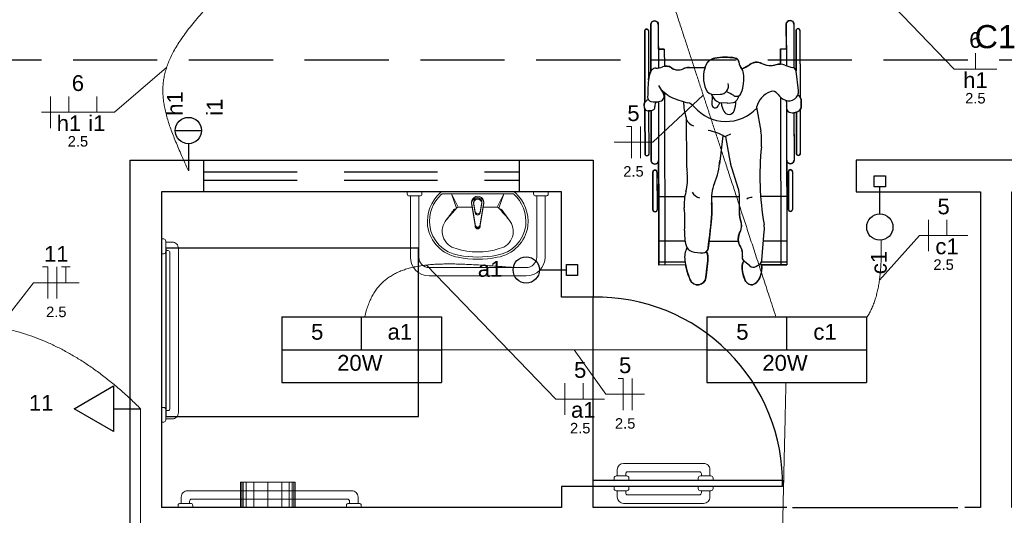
# Model space of a CAD drawing. Header units: feet. Extents: x -18 to 1038, y -110 to 48.
# Tile 162 of 199: x 782.52 to 787.2, y -17.37 to -15.01. Entities that reach past the tile are written whole.
import ezdxf

# ---------------------------------------------------------------- set-up
doc = ezdxf.new("R2010")
doc.units = ezdxf.units.FT
doc.header["$MEASUREMENT"] = 0
for name, pattern in [('DASHED', [1.905, 1.27, -0.635]), ('HIDDEN', [0.9525, 0.635, -0.3175]), ('JIS_02_1.2', [0.25, 0.125, -0.125]), ('JIS_02_4.0', [0.55, 0.4, -0.15])]:
    doc.linetypes.add(name, pattern=pattern)
for name, color, linetype in [('1', 1, 'Continuous'), ('ar-mob', 251, 'Continuous'), ('Arq-parede-alta', 5, 'Continuous'), ('ESQUADRIAS CORTE', 3, 'Continuous'), ('P-SIMBOL', 5, 'Continuous'), ('PROJEÇÃO', 6, 'HIDDEN')]:
    doc.layers.add(name, color=color, linetype=linetype)
for name, color, linetype, lineweight in [('DI-Cortes', 1, 'JIS_02_4.0', 30), ('EL-Condutos', 4, 'Continuous', 5), ('EL-Fios (Fase 1)', 7, 'Continuous', 5), ('EL-Fios (Fase 2)', 7, 'Continuous', 5), ('EL-Fios (Fase 3)', 7, 'Continuous', 5), ('EL-Fios (Neutro)', 7, 'Continuous', 5), ('EL-Fios (Retorno)', 7, 'Continuous', 5), ('EL-Fios (Terra)', 7, 'Continuous', 5), ('EL-Textos fios', 7, 'Continuous', 5), ('LOUÇAS', 1, 'Continuous', 9), ('Textos', 7, 'Continuous', 5)]:
    doc.layers.add(name, color=color, linetype=linetype, lineweight=lineweight)
doc.styles.add('Arial', font='arial.ttf')

msp = doc.modelspace()

# ---------------------------------------------------------------- linework, layer by layer
at = {"layer": '1', "color": 251}
msp.add_line((785.2466, -17.2303), (785.2466, -16.3303), dxfattribs=at)
at = {"layer": '1', "color": 251, "linetype": 'DASHED'}
msp.add_lwpolyline([(783.2171, -16.0974), (783.2171, -16.8974), (784.4171, -16.8974), (784.4171, -16.0974)], close=True, dxfattribs=at)
at = {"layer": '1', "color": 251}
msp.add_lwpolyline([(786.1941, -17.3303), (786.9791, -17.3303)], dxfattribs=at)
msp.add_arc((785.2616, -17.2153), 0.8851, 359.029, 90.971, dxfattribs=at)
at = {"layer": 'ar-mob', "color": 251}
for p, q in [((785.5209, -15.036), (785.5214, -15.2579)), ((785.5563, -15.0359), (785.5569, -15.2427)), ((786.1647, -15.0343), (786.1652, -15.2317)), ((786.2001, -15.0342), (786.2007, -15.2419)), ((785.4919, -15.0662), (785.4928, -15.4066)), ((785.5096, -15.0662), (785.5102, -15.2986)), ((786.2115, -15.0643), (786.212, -15.2563)), ((786.2293, -15.0643), (786.2301, -15.3797)), ((785.585, -15.1524), (785.5566, -15.1524)), ((785.585, -15.1524), (785.5852, -15.2341)), ((786.1366, -15.1509), (786.165, -15.1508)), ((786.1366, -15.1509), (786.1368, -15.224)), ((785.7778, -15.2411), (785.7035, -15.2397)), ((786.2224, -15.3488), (786.2123, -15.2578)), ((785.5571, -15.3259), (785.5806, -15.3646)), ((785.5688, -15.3452), (785.6003, -15.3705)), ((785.5744, -15.3497), (785.5715, -15.3497)), ((785.5855, -15.3586), (785.5877, -16.1784)), ((785.8081, -15.3669), (785.8172, -15.3828)), ((785.8127, -15.3748), (785.8112, -15.4151)), ((785.8221, -15.3686), (785.8498, -15.367)), ((785.9411, -15.3729), (785.9292, -15.3949)), ((786.1372, -15.381), (786.1393, -16.1769)), ((785.4918, -15.4352), (785.4888, -15.4198)), ((785.4913, -15.4086), (785.4981, -15.3993)), ((785.5573, -15.4023), (785.5593, -16.1784)), ((785.8485, -15.4066), (785.8409, -15.4224)), ((785.8853, -15.4094), (785.8586, -15.4081)), ((785.8872, -15.4093), (785.9135, -15.4057)), ((786.0236, -15.4282), (786.0434, -15.5424)), ((786.1656, -15.4023), (786.1657, -15.4239)), ((786.236, -15.4226), (786.2357, -15.3966)), ((785.4929, -15.4383), (785.4934, -15.6512)), ((785.5106, -15.4462), (785.5111, -15.6511)), ((785.5219, -15.4451), (785.5226, -15.6812)), ((785.6891, -15.479), (785.6909, -15.7002)), ((786.1657, -15.437), (786.1677, -16.1768)), ((786.2012, -15.4551), (786.2018, -15.6794)), ((786.2126, -15.4522), (786.2131, -15.6492)), ((786.2302, -15.439), (786.2308, -15.6492)), ((785.8638, -15.564), (785.8474, -15.6987)), ((785.8759, -15.5675), (785.8927, -15.6656)), ((785.9357, -15.8124), (785.9001, -15.6965)), ((785.5308, -15.7366), (785.5313, -15.9162)), ((785.5501, -15.7366), (785.5506, -15.9161)), ((786.1746, -15.7349), (786.1751, -15.9145)), ((786.1939, -15.7349), (786.1944, -15.9144)), ((785.6822, -15.8545), (785.5585, -15.8548)), ((785.942, -15.8538), (785.809, -15.8542)), ((785.9418, -15.9306), (785.942, -15.8541)), ((786.1668, -15.8532), (786.0429, -15.8535)), ((786.0482, -16.1568), (786.0602, -16.0186)), ((785.6838, -16.0647), (785.559, -16.065)), ((785.7975, -16.0647), (785.9374, -16.0647)), ((786.0563, -16.0637), (786.1674, -16.0634)), ((785.684, -16.1648), (785.5593, -16.1651)), ((785.6865, -16.1781), (785.5593, -16.1784)), ((785.7828, -16.2374), (785.7914, -16.1575)), ((785.9908, -16.1828), (785.9655, -16.1617)), ((786.0202, -16.1847), (786.0381, -16.1734)), ((786.0462, -16.1772), (786.1677, -16.1768)), ((786.0464, -16.1638), (786.1676, -16.1635))]:
    msp.add_line(p, q, dxfattribs=at)
at = {"layer": 'ar-mob'}
msp.add_lwpolyline([(786.1647, -15.0343), (786.1662, -15.0269), (786.1688, -15.0228), (786.1725, -15.0195), (786.1762, -15.0176), (786.1823, -15.0165), (786.1862, -15.0169), (786.19, -15.0182), (786.1937, -15.0206), (786.1937, -15.0206), (786.1981, -15.026), (786.1997, -15.0306), (786.2001, -15.038), (786.2001, -15.0467), (786.2007, -15.2419), (786.212, -15.2558), (786.2116, -15.0816), (786.2115, -15.0643), (786.2122, -15.0609), (786.2135, -15.0587), (786.2155, -15.0569), (786.2169, -15.0561), (786.2189, -15.0555), (786.2204, -15.0554), (786.2229, -15.0558), (786.2243, -15.0563), (786.2261, -15.0575), (786.2278, -15.0594), (786.229, -15.0621), (786.2293, -15.0643), (786.2293, -15.0688), (786.2301, -15.3797), (786.2312, -15.3813), (786.235, -15.3903), (786.2357, -15.3966), (786.2358, -15.4052), (786.2359, -15.4181), (786.2357, -15.4265), (786.2345, -15.4313), (786.2332, -15.4345), (786.2332, -15.4345), (786.2302, -15.439), (786.2308, -15.6492), (786.23, -15.6529), (786.23, -15.6529), (786.2273, -15.6563), (786.222, -15.6581), (786.222, -15.6581), (786.2169, -15.6565), (786.215, -15.6547), (786.2137, -15.6524), (786.2131, -15.6492), (786.2131, -15.6416), (786.2126, -15.4522), (786.2012, -15.4551), (786.2017, -15.6541), (786.2018, -15.6675), (786.2018, -15.6794), (786.2009, -15.6852), (786.2009, -15.6852), (786.1955, -15.693), (786.1955, -15.693), (786.1841, -15.6972), (786.1841, -15.6972), (786.1793, -15.6965), (786.1793, -15.6972), (786.1751, -15.6947), (786.1684, -15.6877), (786.1664, -15.6795), (786.1668, -15.8532), (786.1749, -15.8532), (786.1746, -15.7349), (786.1768, -15.7288), (786.1812, -15.7258), (786.1842, -15.7253), (786.1842, -15.7253), (786.1871, -15.7257), (786.1898, -15.7271), (786.1918, -15.7289), (786.1918, -15.7289), (786.1939, -15.7349), (786.1939, -15.7349), (786.1939, -15.7414), (786.1939, -15.7512), (786.1943, -15.8996), (786.1944, -15.9144), (786.1915, -15.9212), (786.1915, -15.9212), (786.1847, -15.9241), (786.1847, -15.9241), (786.1794, -15.9225), (786.1794, -15.9225), (786.1751, -15.9145), (786.1751, -15.9145), (786.175, -15.9017), (786.175, -15.8855), (786.1749, -15.8607), (786.1668, -15.8607), (786.1676, -16.1635), (786.1677, -16.1768), (786.0462, -16.1772), (786.048, -16.1894), (786.046, -16.2177), (786.0371, -16.2419), (786.0333, -16.2483), (786.0333, -16.2483), (786.023, -16.2617), (786.023, -16.2617), (786.015, -16.268), (786.0068, -16.2711), (785.9998, -16.2719), (785.9961, -16.2717), (785.9913, -16.2708), (785.9889, -16.27), (785.9856, -16.2686), (785.9817, -16.2662), (785.9779, -16.2631), (785.9749, -16.2599), (785.9722, -16.2558), (785.9699, -16.2515), (785.9675, -16.2465), (785.9619, -16.2323), (785.9592, -16.2232), (785.9582, -16.2188), (785.9562, -16.2072), (785.9553, -16.1967), (785.9553, -16.1862), (785.9557, -16.1793), (785.9579, -16.1686), (785.9625, -16.1588), (785.9587, -16.1532), (785.9559, -16.145), (785.9559, -16.1356), (785.9569, -16.1249), (785.9565, -16.1183), (785.9557, -16.1133), (785.9527, -16.1029), (785.9475, -16.0925), (785.9458, -16.0898), (785.9418, -16.0816), (785.9392, -16.074), (785.9375, -16.0665), (785.9365, -16.0549), (785.9383, -16.039), (785.943, -16.025), (785.9479, -16.0151), (785.9509, -16.0061), (785.9527, -15.9914), (785.9513, -15.9787), (785.947, -15.965), (785.9436, -15.951), (785.942, -15.937), (785.9418, -15.9205), (785.9419, -15.9053), (785.9419, -15.8923), (785.942, -15.8541), (785.809, -15.8542), (785.8088, -15.8644), (785.8109, -15.8958), (785.8115, -15.9127), (785.8107, -15.9331), (785.8073, -15.9749), (785.8051, -15.9979), (785.8032, -16.0162), (785.7997, -16.047), (785.7965, -16.0726), (785.7929, -16.0991), (785.7929, -16.0991), (785.7929, -16.0991), (785.7912, -16.1052), (785.7892, -16.1091), (785.7892, -16.1091), (785.7861, -16.113), (785.7895, -16.1247), (785.7912, -16.1349), (785.7918, -16.1416), (785.7919, -16.1504), (785.7914, -16.1575), (785.7899, -16.1707), (785.7885, -16.1847), (785.7854, -16.2138), (785.7828, -16.2374), (785.7787, -16.2512), (785.7712, -16.2613), (785.7615, -16.2683), (785.7494, -16.272), (785.744, -16.2724), (785.7364, -16.2717), (785.7291, -16.2695), (785.7227, -16.2661), (785.7158, -16.2605), (785.7077, -16.248), (785.7042, -16.2391), (785.6991, -16.2248), (785.6925, -16.2031), (785.6865, -16.1781), (785.5593, -16.1784), (785.5585, -15.8548), (785.5504, -15.8549), (785.5506, -15.9161), (785.5498, -15.9198), (785.5498, -15.9198), (785.5467, -15.9238), (785.5467, -15.9238), (785.5409, -15.9258), (785.5364, -15.9247), (785.5364, -15.9247), (785.5313, -15.9162), (785.5313, -15.9162), (785.5312, -15.9061), (785.5308, -15.7366), (785.5329, -15.7306), (785.5329, -15.7306), (785.5404, -15.727), (785.5404, -15.727), (785.5455, -15.7284), (785.5455, -15.7284), (785.5501, -15.7366), (785.5501, -15.7366), (785.5504, -15.8509), (785.5585, -15.8509), (785.558, -15.6811), (785.555, -15.6911), (785.555, -15.6911), (785.5496, -15.6962), (785.5466, -15.6977), (785.5444, -15.6984), (785.5403, -15.6989), (785.5359, -15.6983), (785.5327, -15.6972), (785.5292, -15.695), (785.5292, -15.695), (785.5247, -15.6895), (785.5228, -15.684), (785.5226, -15.6787), (785.5226, -15.6746), (785.5219, -15.4451), (785.5106, -15.4452), (785.5111, -15.6511), (785.5109, -15.6534), (785.5099, -15.6557), (785.5083, -15.6576), (785.5083, -15.6576), (785.5056, -15.6593), (785.5023, -15.66), (785.5023, -15.66), (785.5004, -15.6598), (785.4983, -15.6591), (785.4969, -15.6582), (785.4954, -15.6568), (785.4942, -15.6547), (785.4935, -15.6526), (785.4934, -15.6512), (785.4929, -15.4383), (785.4911, -15.4316), (785.4903, -15.4275), (785.4894, -15.4231), (785.4888, -15.4198), (785.4886, -15.4172), (785.4889, -15.414), (785.4898, -15.4113), (785.4913, -15.4086), (785.4928, -15.4066), (785.4919, -15.0662), (785.4941, -15.0603), (785.4952, -15.0593), (785.4978, -15.0578), (785.5007, -15.0573), (785.5027, -15.0576), (785.5048, -15.0583), (785.5072, -15.0601), (785.508, -15.0612), (785.5087, -15.0624), (785.5093, -15.0641), (785.5096, -15.0662), (785.5096, -15.0692), (785.5102, -15.2986), (785.5121, -15.2831), (785.5135, -15.2769), (785.5156, -15.2702), (785.5184, -15.2637), (785.5214, -15.2579), (785.5214, -15.2579), (785.521, -15.0334), (785.5223, -15.029), (785.524, -15.0258), (785.5263, -15.0232), (785.5263, -15.0232), (785.5318, -15.0196), (785.5352, -15.0186), (785.5385, -15.0182), (785.5435, -15.0189), (785.5477, -15.0208), (785.5477, -15.0208), (785.5514, -15.0237), (785.5528, -15.0254), (785.5528, -15.0254), (785.5553, -15.03), (785.5563, -15.0359), (785.5563, -15.0448), (785.5566, -15.1524), (785.585, -15.1524), (785.5852, -15.2341), (785.5961, -15.2331), (785.5985, -15.2333), (785.6063, -15.2348), (785.6104, -15.2363), (785.6176, -15.2401), (785.6208, -15.2423), (785.6249, -15.2449), (785.6294, -15.2472), (785.6361, -15.2497), (785.6418, -15.2511), (785.6509, -15.2518), (785.6592, -15.2511), (785.6646, -15.2499), (785.6712, -15.2476), (785.6775, -15.2447), (785.6856, -15.2419), (785.6925, -15.2404), (785.6993, -15.2397), (785.7064, -15.2397), (785.7217, -15.24), (785.7407, -15.2404), (785.7756, -15.2411), (785.7781, -15.2403), (785.7908, -15.2152), (785.7985, -15.2075), (785.8037, -15.2038), (785.8137, -15.1986), (785.8246, -15.1955), (785.8348, -15.1939), (785.8451, -15.1926), (785.8593, -15.1915), (785.8733, -15.191), (785.8839, -15.1912), (785.8968, -15.1919), (785.9075, -15.193), (785.9152, -15.194), (785.9221, -15.195), (785.9283, -15.1971), (785.9344, -15.202), (785.9344, -15.202), (785.9344, -15.202), (785.9383, -15.2088), (785.9395, -15.211), (785.9394, -15.2152), (785.9405, -15.2235), (785.9405, -15.2235), (785.9421, -15.2286), (785.9421, -15.2286), (785.9464, -15.2367), (785.9492, -15.2404), (785.9492, -15.2404), (785.9538, -15.2464), (785.9837, -15.2311), (785.9908, -15.2258), (786.0013, -15.2198), (786.0089, -15.2171), (786.0185, -15.2153), (786.0293, -15.2152), (786.036, -15.2163), (786.044, -15.2187), (786.049, -15.2208), (786.0627, -15.2263), (786.0701, -15.2283), (786.0822, -15.2301), (786.0901, -15.2304), (786.094, -15.2303), (786.1024, -15.2295), (786.1068, -15.2288), (786.1165, -15.2265), (786.1165, -15.2265), (786.1246, -15.2247), (786.1297, -15.2241), (786.1338, -15.2239), (786.1368, -15.2239), (786.1366, -15.1509), (786.165, -15.1508), (786.1647, -15.0343), (786.1656, -15.0301)], dxfattribs=at)
for centre, radius, start, end in [((785.5007, -15.0662), 0.00886, 0.152, 180.152), ((785.5386, -15.036), 0.0177, 0.152, 180.152), ((786.1824, -15.0342), 0.0177, 0.152, 180.152), ((786.2204, -15.0643), 0.00886, 0.152, 180.152), ((785.8348, -15.2519), 0.0573, 100.1963, 158.2855), ((785.8747, -15.474), 0.283, 80.3687, 100.1963), ((785.9186, -15.2156), 0.0208, 1.1056, 80.3687), ((785.544, -15.2668), 0.0238, 86.3788, 145.5643), ((785.5494, -15.1812), 0.062, 266.3788, 295.3669), ((785.5943, -15.2758), 0.0427, 53.2835, 115.3669), ((785.6507, -15.2001), 0.0518, 233.2835, 296.615), ((785.7023, -15.303), 0.0634, 88.8711, 116.615), ((785.9207, -15.2862), 0.1498, 158.2855, 202.5259), ((785.9786, -15.2144), 0.0392, 181.1056, 221.481), ((785.9109, -15.2743), 0.0512, 6.5619, 41.481), ((785.9088, -15.122), 0.1323, 289.8777, 307.6742), ((786.024, -15.2712), 0.0562, 63.6686, 127.6742), ((786.0899, -15.1381), 0.0923, 243.6686, 286.7215), ((786.134, -15.2848), 0.0608, 67.3006, 106.7215), ((786.2366, -15.0393), 0.2052, 247.3006, 258.705), ((786.1926, -15.26), 0.0198, 6.3258, 78.705), ((786.4209, -15.3891), 0.9151, 173.6977, 179.4473), ((785.5882, -15.2972), 0.0774, 145.5643, 173.6977), ((785.7621, -15.2914), 0.201, 339.7384, 6.5619), ((785.8496, -15.3264), 0.0406, 270.152, 15.5897), ((785.5267, -15.3805), 0.0209, 179.4473, 256.4411), ((785.56, -15.3771), 0.0241, 284.5049, 31.1811), ((785.6407, -15.3202), 0.0645, 231.2527, 245.9692), ((785.8178, -14.923), 0.4994, 245.9692, 255.7961), ((785.8198, -15.328), 0.0406, 202.5259, 273.1865), ((785.861, -15.3576), 0.0505, 209.8771, 267.2578), ((785.7064, -15.7252), 0.4088, 59.3221, 65.0368), ((785.9275, -15.3524), 0.0246, 239.3221, 339.7384), ((786.1234, -15.451), 0.1023, 110.0964, 167.0972), ((786.0988, -15.3839), 0.0308, 34.7006, 110.0964), ((786.1911, -15.32), 0.0814, 214.7006, 248.2954), ((786.1776, -15.3538), 0.045, 248.2954, 6.3258), ((786.2067, -15.3969), 0.029, 0.5254, 64.2483), ((785.503, -15.4171), 0.0145, 143.957, 190.8511), ((785.5022, -15.4332), 0.0106, 190.8511, 244.5585), ((785.5082, -15.4066), 0.0125, 76.5706, 143.957), ((785.5432, -15.3122), 0.0912, 256.4411, 284.5049), ((785.5258, -15.4269), 0.015, 307.932, 7.9786), ((785.5677, -15.421), 0.0274, 139.6414, 187.9786), ((785.9331, -15.3987), 0.2568, 180.7219, 198.2265), ((785.6797, -15.4684), 0.0633, 40.8133, 75.7961), ((785.8788, -15.2965), 0.1998, 220.8133, 316.8378), ((785.8269, -15.4157), 0.0156, 177.9792, 334.383), ((785.9575, -15.401), 0.1018, 183.8596, 207.447), ((785.8858, -15.3988), 0.0105, 267.2578, 277.6752), ((785.9107, -15.3849), 0.0211, 277.6752, 331.5232), ((785.8031, -15.4007), 0.1225, 338.62, 0.3901), ((786.1259, -15.4132), 0.0412, 344.5611, 23.8349), ((786.1881, -15.4304), 0.0234, 164.5611, 246.8592), ((786.21, -15.4228), 0.026, 321.1502, 0.5254), ((785.513, -15.4105), 0.0358, 244.5585, 307.932), ((785.8916, -15.4353), 0.0274, 207.447, 338.62), ((786.1961, -15.4117), 0.0437, 246.8592, 321.1502), ((785.7452, -15.4596), 0.0619, 205.2569, 248.9795), ((785.7628, -15.741), 0.2038, 57.426, 81.3716), ((785.9661, -15.7454), 0.1995, 109.5223, 117.9683), ((785.7729, -15.5893), 0.2746, 354.314, 9.837), ((787.4239, -15.7536), 1.3846, 174.314, 189.6415), ((785.5023, -15.6511), 0.00886, 180.152, 0.152), ((786.1366, -15.6238), 0.2475, 189.7276, 197.0965), ((786.2219, -15.6492), 0.00886, 180.152, 0.152), ((785.5403, -15.6812), 0.0177, 180.152, 0.152), ((786.0205, -15.6975), 0.3296, 180.4641, 187.6013), ((785.5011, -15.6566), 0.3488, 337.54, 355.82), ((786.1841, -15.6795), 0.0177, 180.152, 0.152), ((785.5404, -15.7366), 0.00964, 0.152, 180.152), ((785.4739, -15.7705), 0.2219, 344.3219, 7.6013), ((786.1842, -15.7349), 0.00964, 0.152, 180.152), ((786.0025, -15.8639), 0.1937, 157.54, 186.208), ((785.8968, -15.8892), 0.2174, 164.3219, 184.6496), ((785.7685, -15.8039), 0.0579, 208.845, 254.4879), ((785.801, -15.8538), 0.141, 359.8981, 17.0965), ((785.9978, -15.8855), 0.0285, 79.5291, 135.4654), ((785.5472, -15.9134), 0.2642, 355.735, 6.208), ((785.5409, -15.9161), 0.00964, 180.152, 0.152), ((784.9313, -15.9677), 0.7513, 356.4545, 4.6496), ((783.2629, -15.7431), 2.5549, 351.9911, 355.735), ((786.0568, -15.9308), 0.115, 179.8981, 200.2792), ((786.1847, -15.9144), 0.00964, 180.152, 0.152), ((785.8923, -15.9916), 0.0604, 331.2627, 20.2792), ((785.9305, -16.0074), 0.1302, 355.0449, 9.6415), ((785.9018, -16.0278), 0.221, 176.4545, 194.9875), ((786.0075, -16.0547), 0.0709, 151.2627, 212.2367), ((785.7276, -16.0745), 0.0407, 194.9875, 253.6343), ((785.7828, -16.1419), 0.1011, 152.8049, 188.4131), ((785.7646, -15.9485), 0.172, 253.6343, 271.4401), ((785.7683, -16.0956), 0.0249, 271.4401, 351.9911), ((785.6915, -16.1468), 0.1004, 353.9147, 19.7013), ((785.8959, -16.1251), 0.061, 350.0296, 32.2367), ((785.9832, -16.1404), 0.0277, 170.0296, 230.2213), ((786.075, -16.0987), 0.3965, 188.4131, 202.1212), ((786.088, -16.1907), 0.1328, 175.0455, 209.3252), ((786.0013, -16.1832), 0.0458, 147.8739, 175.0455), ((786.0068, -16.1635), 0.0251, 230.2213, 302.2482), ((785.9528, -16.197), 0.0955, 317.318, 17.5555), ((786.0264, -16.1549), 0.0219, 302.2482, 355.0449), ((785.7439, -16.2333), 0.0391, 202.1212, 353.9147), ((785.9998, -16.2403), 0.0316, 209.3252, 317.318)]:
    msp.add_arc(centre, radius, start, end, dxfattribs=at)
at = {"layer": 'Arq-parede-alta', "ltscale": 0.03}
for p, q in [((783.0466, -15.6803), (785.2466, -15.6803)), ((783.3966, -15.8302), (783.3966, -15.6802)), ((784.8966, -15.8302), (784.8966, -15.6802)), ((783.1966, -15.8303), (783.1966, -17.3303)), ((785.0966, -15.8303), (783.1966, -15.8303)), ((785.2466, -17.2303), (785.0966, -17.2303)), ((785.0966, -17.2303), (785.0966, -17.3303)), ((785.2466, -17.3303), (785.2466, -17.2303)), ((785.0966, -17.3303), (783.1966, -17.3303)), ((786.1679, -17.3303), (785.2466, -17.3303))]:
    msp.add_line(p, q, dxfattribs=at)
at = {"layer": 'Arq-parede-alta', "color": 251, "ltscale": 0.03}
for points in [[(783.0466, -20.3804), (783.0466, -15.6803)], [(785.2466, -15.6803), (785.2466, -16.3303), (785.0966, -16.3303), (785.0966, -15.8303)], [(787.3104, -17.3304), (787.2366, -17.3304), (787.2366, -15.8303), (787.8266, -15.8303), (787.8266, -15.6803), (787.1616, -15.6803), (786.4966, -15.6803), (786.4966, -15.8303), (787.0866, -15.8303), (787.0866, -17.3304), (787.0129, -17.3304)]]:
    msp.add_lwpolyline(points, dxfattribs=at)
at = {"layer": 'DI-Cortes', "color": 251, "linetype": 'JIS_02_4.0'}
msp.add_line((803.5264, -15.2048), (770.7883, -15.2048), dxfattribs=at)
at = {"layer": 'EL-Condutos', "linetype": 'JIS_02_1.2'}
msp.add_spline([(777.1789, -13.6245), (777.9529, -13.7114), (778.6777, -13.7927), (779.3568, -13.869), (779.9937, -13.9405), (780.5919, -14.0077), (781.155, -14.0709), (781.6865, -14.1306), (782.1899, -14.1871), (782.6686, -14.2408), (783.1263, -14.2922), (783.5664, -14.3416), (783.9924, -14.3895), (784.4079, -14.4361), (784.8163, -14.482), (785.2213, -14.5274), (785.6262, -14.5729), (786.0347, -14.6188), (786.4502, -14.6654), (786.8762, -14.7133), (787.3163, -14.7627), (787.7739, -14.8141), (788.2527, -14.8678), (788.756, -14.9243), (789.2875, -14.984), (789.8506, -15.0472), (790.4489, -15.1144), (791.0858, -15.1859), (791.7649, -15.2621), (792.4897, -15.3435), (793.2636, -15.4304)], degree=3, dxfattribs=at)
at = {"layer": 'EL-Condutos', "linetype": 'Continuous'}
for points in [[(785.4241, -14.3167), (785.4565, -14.4155), (785.487, -14.5084), (785.5157, -14.596), (785.5428, -14.6785), (785.5684, -14.7566), (785.5926, -14.8305), (785.6156, -14.9006), (785.6375, -14.9674), (785.6585, -15.0313), (785.6786, -15.0926), (785.6981, -15.1519), (785.717, -15.2095), (785.7354, -15.2658), (785.7536, -15.3212), (785.7716, -15.3762), (785.7897, -15.4311), (785.8078, -15.4864), (785.8262, -15.5424), (785.8449, -15.5996), (785.8642, -15.6584), (785.8842, -15.7192), (785.9049, -15.7824), (785.9266, -15.8485), (785.9493, -15.9177), (785.9732, -15.9906), (785.9984, -16.0675), (786.0251, -16.1489), (786.0534, -16.2352), (786.0834, -16.3267), (786.1153, -16.4239)], [(783.5284, -14.8353), (783.4886, -14.875), (783.4518, -14.9128), (783.4178, -14.9488), (783.3866, -14.9833), (783.3581, -15.0163), (783.3323, -15.048), (783.309, -15.0784), (783.2883, -15.1078), (783.27, -15.1361), (783.254, -15.1637), (783.2404, -15.1905), (783.229, -15.2167), (783.2197, -15.2425), (783.2125, -15.2679), (783.2073, -15.2931), (783.2041, -15.3182), (783.2028, -15.3433), (783.2032, -15.3686), (783.2054, -15.3942), (783.2093, -15.4202), (783.2147, -15.4467), (783.2217, -15.4739), (783.2301, -15.5019), (783.2399, -15.5308), (783.2511, -15.5607), (783.2634, -15.5918), (783.277, -15.6242), (783.2916, -15.658), (783.3073, -15.6933), (783.3239, -15.7303)], [(786.546, -16.4292), (786.5521, -16.4197), (786.5578, -16.4098), (786.5632, -16.3998), (786.5683, -16.3895), (786.5731, -16.379), (786.5775, -16.3683), (786.5816, -16.3574), (786.5855, -16.3462), (786.5891, -16.3349), (786.5924, -16.3233), (786.5954, -16.3116), (786.5982, -16.2997), (786.6008, -16.2876), (786.6031, -16.2753), (786.6052, -16.2629), (786.607, -16.2503), (786.6087, -16.2375), (786.6102, -16.2246), (786.6115, -16.2115), (786.6126, -16.1983), (786.6135, -16.185), (786.6143, -16.1715), (786.6149, -16.1579), (786.6154, -16.1441), (786.6158, -16.1303), (786.616, -16.1163), (786.6161, -16.1022), (786.6161, -16.088), (786.6161, -16.0738), (786.6159, -16.0594)], [(784.1614, -16.4249), (784.1687, -16.3963), (784.1774, -16.3698), (784.1874, -16.3454), (784.1987, -16.323), (784.2113, -16.3025), (784.2253, -16.2839), (784.2404, -16.267), (784.2568, -16.2518), (784.2743, -16.2382), (784.2931, -16.2262), (784.3129, -16.2156), (784.3339, -16.2064), (784.3559, -16.1985), (784.379, -16.1918), (784.4031, -16.1863), (784.4282, -16.1819), (784.4543, -16.1784), (784.4813, -16.1759), (784.5092, -16.1742), (784.538, -16.1733), (784.5677, -16.1731), (784.5982, -16.1735), (784.6295, -16.1744), (784.6615, -16.1759), (784.6943, -16.1776), (784.7278, -16.1798), (784.762, -16.1821), (784.7968, -16.1846), (784.8323, -16.1872), (784.8684, -16.1897)], [(781.6797, -16.6615), (781.7229, -16.632), (781.7666, -16.6046), (781.8108, -16.5796), (781.8554, -16.5569), (781.9005, -16.5365), (781.946, -16.5185), (781.9919, -16.5028), (782.0381, -16.4896), (782.0847, -16.4789), (782.1316, -16.4705), (782.1788, -16.4647), (782.2263, -16.4614), (782.274, -16.4607), (782.3219, -16.4625), (782.37, -16.4669), (782.4182, -16.4739), (782.4666, -16.4835), (782.5151, -16.4958), (782.5637, -16.5108), (782.6123, -16.5286), (782.661, -16.549), (782.7097, -16.5723), (782.7584, -16.5983), (782.807, -16.6271), (782.8556, -16.6588), (782.9041, -16.6934), (782.9524, -16.7308), (783.0007, -16.7712), (783.0487, -16.8145), (783.0966, -16.8608)], [(784.5246, -16.5803), (784.5778, -16.5803), (784.6287, -16.5803), (784.6774, -16.5803), (784.7242, -16.5803), (784.7692, -16.5803), (784.8126, -16.5803), (784.8545, -16.5803), (784.8951, -16.5803), (784.9346, -16.5803), (784.9731, -16.5803), (785.0108, -16.5803), (785.0478, -16.5803), (785.0844, -16.5803), (785.1206, -16.5803), (785.1566, -16.5803), (785.1927, -16.5803), (785.2289, -16.5803), (785.2654, -16.5803), (785.3024, -16.5803), (785.3401, -16.5803), (785.3786, -16.5803), (785.4181, -16.5803), (785.4587, -16.5803), (785.5006, -16.5803), (785.544, -16.5803), (785.589, -16.5803), (785.6358, -16.5803), (785.6846, -16.5803), (785.7355, -16.5803), (785.7886, -16.5803)], [(786.163, -16.7358), (786.1611, -16.819), (786.1593, -16.8978), (786.1576, -16.9724), (786.1559, -17.0432), (786.1544, -17.1105), (786.1529, -17.1746), (786.1515, -17.2356), (786.1501, -17.294), (786.1489, -17.35), (786.1476, -17.4038), (786.1464, -17.4558), (786.1452, -17.5063), (786.1441, -17.5555), (786.143, -17.6038), (786.1419, -17.6513), (786.1408, -17.6984), (786.1397, -17.7455), (786.1386, -17.7927), (786.1375, -17.8403), (786.1364, -17.8887), (786.1353, -17.9381), (786.1341, -17.9889), (786.1329, -18.0412), (786.1317, -18.0954), (786.1304, -18.1518), (786.129, -18.2106), (786.1276, -18.2721), (786.1261, -18.3367), (786.1245, -18.4046), (786.1229, -18.4761)], [(783.0966, -16.8608), (783.0966, -16.9214), (783.0966, -16.9781), (783.0966, -17.0312), (783.0966, -17.081), (783.0966, -17.1276), (783.0966, -17.1715), (783.0966, -17.2129), (783.0966, -17.2521), (783.0966, -17.2893), (783.0966, -17.3249), (783.0966, -17.359), (783.0966, -17.3921), (783.0966, -17.4243), (783.0966, -17.4559), (783.0966, -17.4873), (783.0966, -17.5187), (783.0966, -17.5503), (783.0966, -17.5825), (783.0966, -17.6156), (783.0966, -17.6497), (783.0966, -17.6853), (783.0966, -17.7225), (783.0966, -17.7617), (783.0966, -17.8031), (783.0966, -17.847), (783.0966, -17.8937), (783.0966, -17.9434), (783.0966, -17.9965), (783.0966, -18.0532), (783.0966, -18.1138)]]:
    msp.add_spline(points, degree=3, dxfattribs=at)
at = {"layer": 'EL-Fios (Fase 1)'}
for p, q in [((785.4725, -15.6703), (785.4725, -15.5203)), ((786.8406, -16.1132), (786.8406, -15.9632)), ((785.1126, -16.8898), (785.1126, -16.7398)), ((785.433, -16.8674), (785.433, -16.7174))]:
    msp.add_line(p, q, dxfattribs=at)
at = {"layer": 'EL-Fios (Fase 2)'}
msp.add_line((782.669, -15.5274), (782.669, -15.3774), dxfattribs=at)
at = {"layer": 'EL-Fios (Fase 3)'}
msp.add_line((782.6989, -16.3375), (782.6989, -16.1875), dxfattribs=at)
at = {"layer": 'EL-Fios (Neutro)'}
for p, q in [((785.4047, -15.5203), (785.4297, -15.5203)), ((785.4297, -15.6703), (785.4297, -15.5203)), ((782.6311, -16.1875), (782.6561, -16.1875)), ((782.6561, -16.3375), (782.6561, -16.1875)), ((785.3652, -16.7174), (785.3902, -16.7174)), ((785.3902, -16.8674), (785.3902, -16.7174))]:
    msp.add_line(p, q, dxfattribs=at)
at = {"layer": 'EL-Fios (Retorno)'}
for p, q in [((787.063, -15.2476), (787.063, -15.1726)), ((782.7565, -15.4524), (782.7565, -15.3774)), ((782.8886, -15.4524), (782.8886, -15.3774)), ((786.9281, -16.0382), (786.9281, -15.9632)), ((785.2001, -16.8148), (785.2001, -16.7398))]:
    msp.add_line(p, q, dxfattribs=at)
at = {"layer": 'EL-Fios (Terra)'}
msp.add_lwpolyline([(782.7418, -16.2625), (782.7418, -16.1875), (782.7218, -16.1875), (782.7618, -16.1875)], dxfattribs=at)
at = {"layer": 'EL-Textos fios'}
for p, q in [((786.1484, -14.399), (786.9619, -15.2476)), ((783.2204, -15.2403), (782.9722, -15.4524)), ((786.9619, -15.2476), (787.1641, -15.2476)), ((785.77, -15.3712), (785.53, -15.5953)), ((782.6261, -15.4524), (782.9722, -15.4524)), ((785.3472, -15.5953), (785.53, -15.5953)), ((786.607, -16.2503), (786.7977, -16.0382)), ((786.7977, -16.0382), (787.0263, -16.0382)), ((784.4548, -16.1784), (785.0697, -16.8148)), ((782.4225, -16.4746), (782.5882, -16.2625)), ((782.5882, -16.2625), (782.8047, -16.2625)), ((785.1566, -16.5803), (785.3077, -16.7924)), ((785.3077, -16.7924), (785.4905, -16.7924)), ((785.0697, -16.8148), (785.3012, -16.8148))]:
    msp.add_line(p, q, dxfattribs=at)
at = {"layer": 'ESQUADRIAS CORTE', "color": 251}
msp.add_lwpolyline([(785.2466, -17.2003), (786.1466, -17.2003), (786.1466, -17.2303), (785.2466, -17.2303)], close=True, dxfattribs=at)
at = {"layer": 'LOUÇAS', "color": 251}
for p, q in [((784.3787, -15.8503), (784.3787, -16.1403)), ((784.4187, -15.8503), (784.4187, -16.1403)), ((784.528, -15.8303), (784.8694, -15.8303)), ((784.8691, -15.8404), (784.5292, -15.8404)), ((784.5744, -15.8404), (784.6058, -15.9042)), ((784.5744, -15.8404), (784.5982, -15.9076)), ((784.823, -15.8404), (784.7916, -15.9042)), ((784.823, -15.8404), (784.7992, -15.9076)), ((784.9787, -16.1403), (784.9787, -15.8503)), ((785.0187, -16.1403), (785.0187, -15.8503)), ((784.6058, -15.9042), (784.6738, -15.9042)), ((784.6885, -15.9928), (784.6714, -15.8895)), ((784.6885, -15.9984), (784.6714, -15.8951)), ((784.6868, -15.9251), (784.6806, -15.8877)), ((784.6868, -15.9307), (784.6806, -15.8933)), ((784.7089, -15.9928), (784.726, -15.8895)), ((784.7089, -15.9984), (784.726, -15.8951)), ((784.7106, -15.9251), (784.7168, -15.8877)), ((784.7106, -15.9307), (784.7168, -15.8933)), ((784.7236, -15.9042), (784.7916, -15.9042)), ((784.4687, -16.1903), (784.9287, -16.1903)), ((784.4687, -16.2303), (784.9287, -16.2303)), ((785.3616, -17.1503), (785.3616, -17.1803)), ((783.831, -17.2103), (783.571, -17.2103)), ((783.571, -17.2103), (783.571, -17.3303)), ((783.5779, -17.3303), (783.5779, -17.2103)), ((783.5842, -17.3303), (783.5842, -17.2103)), ((783.5991, -17.3303), (783.5991, -17.2103)), ((783.6347, -17.3303), (783.6347, -17.2103)), ((783.701, -17.2103), (783.701, -17.3303)), ((783.7674, -17.3303), (783.7674, -17.2103)), ((783.803, -17.3303), (783.803, -17.2103)), ((783.8178, -17.3303), (783.8178, -17.2103)), ((783.8242, -17.3303), (783.8242, -17.2103)), ((783.831, -17.3303), (783.831, -17.2103)), ((785.3466, -17.1903), (785.3466, -17.2003)), ((785.4066, -17.1803), (785.3566, -17.1803)), ((785.4016, -17.1803), (785.4016, -17.1703)), ((785.4166, -17.2003), (785.4166, -17.1903)), ((785.3467, -17.2403), (785.3467, -17.2303)), ((785.4067, -17.2503), (785.3567, -17.2503)), ((785.3617, -17.2803), (785.3617, -17.2503)), ((785.4017, -17.2503), (785.4017, -17.2603)), ((785.4167, -17.2303), (785.4167, -17.2403))]:
    msp.add_line(p, q, dxfattribs=at)
for points in [[(784.3637, -15.8303), (784.3637, -15.8403, 0.414214), (784.3737, -15.8503), (784.3737, -15.8503), (784.4237, -15.8503, 0.414214), (784.4337, -15.8403), (784.4337, -15.8403), (784.4337, -15.8303)], [(784.9637, -15.8303), (784.9637, -15.8403, 0.414214), (784.9737, -15.8503), (784.9737, -15.8503), (785.0237, -15.8503, 0.414214), (785.0337, -15.8403), (785.0337, -15.8403), (785.0337, -15.8303)], [(783.1966, -16.0545), (783.2066, -16.0545, -0.414213), (783.2166, -16.0645), (783.2166, -16.0645), (783.2166, -16.1145, -0.414214), (783.2066, -16.1245), (783.2066, -16.1245), (783.1966, -16.1245)], [(783.2166, -16.0695), (783.2466, -16.0695, -0.414214), (783.2766, -16.0995), (783.2766, -16.0995), (783.2766, -16.8795, -0.414214), (783.2466, -16.9095), (783.2466, -16.9095), (783.2166, -16.9095)], [(783.2166, -16.8695), (783.2266, -16.8695, 0.414214), (783.2366, -16.8595), (783.2366, -16.8595), (783.2366, -16.1195, 0.414213), (783.2266, -16.1095), (783.2266, -16.1095), (783.2166, -16.1095)], [(783.1966, -16.8545), (783.2066, -16.8545, -0.414214), (783.2166, -16.8645), (783.2166, -16.8645), (783.2166, -16.9145, -0.414214), (783.2066, -16.9245), (783.2066, -16.9245), (783.1966, -16.9245)], [(785.8016, -17.1803), (785.8016, -17.1503, 0.414214), (785.7716, -17.1203), (785.7716, -17.1203), (785.3916, -17.1203)], [(785.4116, -17.1603), (785.7516, -17.1603, -0.414214), (785.7616, -17.1703), (785.7616, -17.1703), (785.7616, -17.1803)], [(785.8166, -17.2003), (785.8166, -17.1903, 0.414214), (785.8066, -17.1803), (785.8066, -17.1803), (785.7566, -17.1803, 0.414214), (785.7466, -17.1903), (785.7466, -17.1903), (785.7466, -17.2003)], [(783.2899, -17.3103), (783.2899, -17.2803, -0.414214), (783.3199, -17.2503), (783.3199, -17.2503), (784.0999, -17.2503, -0.414214), (784.1299, -17.2803), (784.1299, -17.2803), (784.1299, -17.3103)], [(785.8017, -17.2503), (785.8017, -17.2803, -0.414214), (785.7717, -17.3103), (785.7717, -17.3103), (785.3917, -17.3103)], [(785.4116, -17.2703), (785.7517, -17.2703, 0.414214), (785.7617, -17.2603), (785.7617, -17.2603), (785.7617, -17.2503)], [(785.8167, -17.2303), (785.8167, -17.2403, -0.414214), (785.8067, -17.2503), (785.8067, -17.2503), (785.7567, -17.2503, -0.414214), (785.7467, -17.2403), (785.7467, -17.2403), (785.7467, -17.2303)], [(784.0899, -17.3103), (784.0899, -17.3003, 0.414214), (784.0799, -17.2903), (784.0799, -17.2903), (783.3399, -17.2903, 0.414214), (783.3299, -17.3003), (783.3299, -17.3003), (783.3299, -17.3103)], [(783.2749, -17.3303), (783.2749, -17.3203, -0.414214), (783.2849, -17.3103), (783.2849, -17.3103), (783.3349, -17.3103, -0.414214), (783.3449, -17.3203), (783.3449, -17.3203), (783.3449, -17.3303)], [(784.0749, -17.3303), (784.0749, -17.3203, -0.414214), (784.0849, -17.3103), (784.0849, -17.3103), (784.1349, -17.3103, -0.414214), (784.1449, -17.3203), (784.1449, -17.3203), (784.1449, -17.3303)]]:
    msp.add_lwpolyline(points, format="xyb", dxfattribs=at)
for centre, radius, start, end in [((784.6493, -15.9734), 0.1898, 133.1422, 185.6652), ((784.6493, -15.9734), 0.1798, 133.1422, 185.6006), ((784.5324, -15.8485), 0.0188, 103.7054, 133.5087), ((784.5324, -15.8485), 0.00877, 110.107, 133.5087), ((784.6987, -15.8802), 0.0289, 341.1513, 198.8487), ((784.6987, -15.8858), 0.0289, 341.1513, 198.8487), ((784.7481, -15.9734), 0.1798, 354.3994, 47.7215), ((784.865, -15.8485), 0.0188, 46.4913, 76.2946), ((784.7481, -15.9734), 0.1898, 354.3348, 46.8578), ((784.6058, -15.9143), 0.0101, 90, 138.6723), ((784.6987, -15.8802), 0.0196, 337.3456, 202.6544), ((784.6987, -15.8858), 0.0196, 337.3456, 202.6544), ((784.7916, -15.9143), 0.0101, 41.3277, 90), ((788.6347, -19.4572), 5.3751, 138.6723, 139.4403), ((788.9237, -19.088), 5.3751, 143.8347, 144.4403), ((784.5931, -15.9225), 0.0109, 81.7289, 143.8347), ((784.6987, -15.923), 0.0121, 190.0839, 349.9161), ((784.6987, -15.9286), 0.0121, 190.0839, 349.9161), ((780.7627, -19.4572), 5.3751, 40.5597, 41.3277), ((784.8043, -15.9225), 0.0109, 36.1653, 98.2711), ((780.4737, -19.088), 5.3751, 35.5597, 36.1653), ((784.6349, -15.9676), 0.1762, 187.9861, 260.7065), ((784.6349, -15.9676), 0.1662, 188.0559, 260.7065), ((784.6138, -16.018), 0.0841, 138.296, 257.8859), ((784.6987, -15.9885), 0.0122, 161.2845, 18.7155), ((784.6987, -15.994), 0.0122, 161.2845, 18.7155), ((784.6987, -15.9867), 0.0119, 210.8046, 329.1954), ((784.7625, -15.9676), 0.1662, 279.2935, 351.9441), ((784.7625, -15.9676), 0.1762, 279.2935, 352.0139), ((784.7836, -16.018), 0.0841, 282.1141, 41.704), ((784.6987, -15.9923), 0.0119, 210.8046, 329.1954), ((784.6987, -15.7767), 0.3394, 252.413, 287.587), ((784.6987, -15.66), 0.4803, 259.0941, 280.9059), ((784.4687, -16.1403), 0.09, 180, 270), ((784.4687, -16.1403), 0.05, 180, 270), ((784.6987, -15.6607), 0.4896, 259.1366, 280.8634), ((784.9287, -16.1403), 0.05, 270, 0), ((784.9287, -16.1403), 0.09, 270, 0), ((785.3916, -17.1503), 0.03, 90, 180), ((785.4116, -17.1703), 0.01, 90, 180), ((785.3566, -17.1903), 0.01, 90, 180), ((785.4066, -17.1903), 0.01, 0, 90), ((785.3567, -17.2403), 0.01, 180, 270), ((785.4117, -17.2603), 0.01, 180, 270), ((785.4067, -17.2403), 0.01, 270, 0), ((785.3917, -17.2803), 0.03, 180, 270)]:
    msp.add_arc(centre, radius, start, end, dxfattribs=at)
at = {"layer": 'P-SIMBOL'}
for p, q in [((783.2614, -15.5393), (783.3864, -15.5393)), ((783.3239, -15.6018), (783.3239, -15.7303)), ((786.5825, -15.7538), (786.6355, -15.7538)), ((786.5825, -15.8068), (786.5825, -15.7538)), ((786.6355, -15.7538), (786.6355, -15.8068)), ((786.6355, -15.8068), (786.5825, -15.8068)), ((786.609, -15.9353), (786.609, -15.8068)), ((785.1201, -16.228), (785.1201, -16.175)), ((785.1201, -16.175), (785.1731, -16.175)), ((785.1731, -16.175), (785.1731, -16.228)), ((784.9916, -16.2015), (785.1201, -16.2015)), ((785.1731, -16.228), (785.1201, -16.228)), ((783.7674, -16.4246), (783.7674, -16.736)), ((783.7674, -16.4246), (784.5259, -16.4246)), ((784.1466, -16.5803), (784.1466, -16.4246)), ((784.5259, -16.4246), (784.5259, -16.736)), ((785.7874, -16.4246), (785.7874, -16.736)), ((785.7874, -16.4246), (786.5459, -16.4246)), ((786.1666, -16.5803), (786.1666, -16.4246)), ((786.5459, -16.4246), (786.5459, -16.736)), ((783.7674, -16.5803), (784.5259, -16.5803)), ((785.7874, -16.5803), (786.5459, -16.5803)), ((783.7674, -16.736), (784.5259, -16.736)), ((785.7874, -16.736), (786.5459, -16.736)), ((782.7811, -16.8608), (782.9686, -16.7525)), ((782.9686, -16.7525), (782.9686, -16.969)), ((782.9686, -16.969), (782.7811, -16.8608)), ((782.9686, -16.8608), (783.0966, -16.8608))]:
    msp.add_line(p, q, dxfattribs=at)
for centre in [(783.3239, -15.5393), (786.609, -15.9978), (784.9291, -16.2015)]:
    msp.add_circle(centre, 0.0625, dxfattribs=at)
at = {"layer": 'PROJEÇÃO', "color": 251, "ltscale": 0.7}
for p, q in [((783.3966, -15.7352), (784.8966, -15.7352)), ((783.3966, -15.7752), (784.8966, -15.7752))]:
    msp.add_line(p, q, dxfattribs=at)

# ---------------------------------------------------------------- texts
at = {"layer": 'EL-Textos fios', "attachment_point": 8, "line_spacing_factor": 0.6, "style": 'Arial'}
for s, insert, char_height, width in [('6', (787.063, -15.1478), 0.075, 0.116502), ('h1', (787.063, -15.3376), 0.075, 0.233003), ('6', (782.7992, -15.3527), 0.075, 0.116502), ('2.5', (787.063, -15.4116), 0.05, 0.194131), ('5', (785.4386, -15.4956), 0.075, 0.116502), ('h1', (782.7565, -15.5424), 0.075, 0.233003), ('i1', (782.8886, -15.5424), 0.075, 0.163034), ('2.5', (782.7992, -15.6164), 0.05, 0.194131), ('2.5', (785.4386, -15.7593), 0.05, 0.194131), ('5', (786.912, -15.9384), 0.075, 0.116502), ('c1', (786.9281, -16.1282), 0.075, 0.221341), ('11', (782.6964, -16.1627), 0.075, 0.233003), ('2.5', (786.912, -16.2022), 0.05, 0.194131), ('2.5', (782.6964, -16.4265), 0.05, 0.194131), ('5', (785.3991, -16.6927), 0.075, 0.116502), ('5', (785.1855, -16.715), 0.075, 0.116502), ('a1', (785.2001, -16.9048), 0.075, 0.233003), ('2.5', (785.1855, -16.9788), 0.05, 0.194131), ('2.5', (785.3991, -16.9564), 0.05, 0.194131)]:
    msp.add_mtext(s, dxfattribs=dict(at, insert=insert, char_height=char_height, width=width))
at = {"layer": 'Textos', "line_spacing_factor": 0.6, "style": 'Arial'}
for s, insert, char_height, width, attachment_point in [('C1', (787.1574, -15.1498), 0.11, 0.392881, 8), ('a1', (784.8156, -16.2353), 0.075, 0.233003, 9), ('5', (783.9361, -16.534), 0.075, 0.116502, 8), ('a1', (784.3286, -16.534), 0.075, 0.233003, 8), ('5', (785.9561, -16.534), 0.075, 0.116502, 8), ('c1', (786.3486, -16.534), 0.075, 0.221341, 8), ('20W', (784.1385, -16.6815), 0.075, 0.430793, 8), ('20W', (786.1585, -16.6815), 0.075, 0.430793, 8), ('11', (782.6249, -16.8704), 0.075, 0.233003, 8)]:
    msp.add_mtext(s, dxfattribs=dict(at, insert=insert, char_height=char_height, width=width, attachment_point=attachment_point))
at = {"layer": 'Textos', "char_height": 0.075, "rotation": 90.0002, "line_spacing_factor": 0.6, "style": 'Arial'}
for s, insert, width, attachment_point in [('h1', (783.2969, -15.469), 0.233003, 7), ('i1', (783.4861, -15.4687), 0.163034, 7), ('c1', (786.6427, -16.1113), 0.221341, 9)]:
    msp.add_mtext(s, dxfattribs=dict(at, insert=insert, width=width, attachment_point=attachment_point))

doc.saveas('drawing.dxf')
